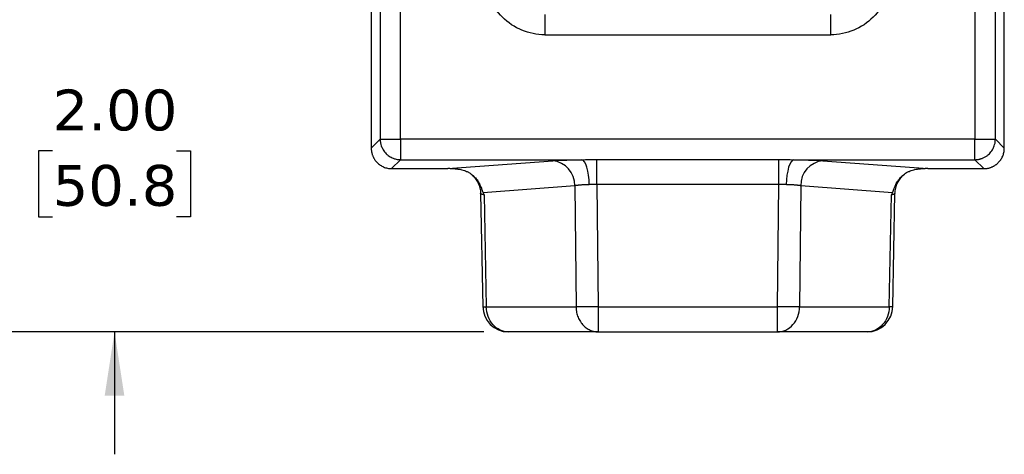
# Model space of a CAD drawing. Header units: inches. Extents: x 0 to 33, y 0 to 25.5.
# Tile 7 of 14: x 5 to 11, y 10.1 to 12.8. Entities that reach past the tile are written whole.
import ezdxf

# ---------------------------------------------------------------- set-up
doc = ezdxf.new("R2010")
doc.units = ezdxf.units.IN
doc.header["$LTSCALE"] = 3
doc.header["$MEASUREMENT"] = 0
doc.linetypes.add('SLD-Solid', pattern=[0])
doc.layers.add('DIMENSIONS', color=140, linetype='SLD-Solid', lineweight=25)
doc.styles.add('SLDTEXTSTYLE0', font='VERDANA.TTF')
doc.dimstyles.new('SLDDIMSTYLE0', dxfattribs={"dimtxt": 0.254883, "dimasz": 0.39, "dimexe": 0, "dimexo": 0.0625, "dimgap": 0.063721, "dimtad": 0, "dimtih": 1, "dimtoh": 1, "dimrnd": 1e-09, "dimzin": 4, "dimdsep": 46, "dimtxsty": 'SLDTEXTSTYLE0', "dimsah": 1, "dimcen": 0.09, "dimadec": 0, "dimazin": 1, "dimtfac": 1, "dimtofl": 0, "dimtmove": 0, "dimatfit": 3, "dimfxl": 0, "dimfrac": 2, "dimtolj": 1, "dimtzin": 12, "dimarcsym": 0})
doc.dimstyles.new('SLDDIMSTYLE1', dxfattribs={"dimtxt": 0.254883, "dimasz": 0.39, "dimexe": 0, "dimexo": 0.0625, "dimgap": 0.063721, "dimtad": 0, "dimtih": 1, "dimtoh": 1, "dimrnd": 1e-09, "dimzin": 4, "dimdsep": 46, "dimtxsty": 'SLDTEXTSTYLE0', "dimsah": 1, "dimcen": 0.09, "dimadec": 0, "dimazin": 1, "dimtfac": 1, "dimtmove": 0, "dimatfit": 0, "dimfxl": 0, "dimfrac": 2, "dimtolj": 1, "dimtzin": 12, "dimarcsym": 0})

# ---------------------------------------------------------------- blocks, each defined once
blk = doc.blocks.new('_D')
at = {"layer": 'DIMENSIONS'}
for p, q in [((6.9367, 16.3686), (2.8844, 16.3686)), ((3.2594, 16.3686), (3.2594, 14.3343)), ((2.7747, 13.8721), (2.6891, 13.8721)), ((2.6891, 13.8721), (2.6891, 13.467)), ((3.7441, 13.8721), (3.8297, 13.8721)), ((3.8297, 13.8721), (3.8297, 13.467)), ((2.6891, 13.467), (2.7747, 13.467)), ((3.8297, 13.467), (3.7441, 13.467)), ((3.2594, 10.8683), (3.2594, 13.41)), ((7.8543, 10.8683), (2.8844, 10.8683))]:
    blk.add_line(p, q, dxfattribs=at)
for points in [[(3.2594, 16.3686), (3.1994, 15.9786), (3.3194, 15.9786)], [(3.2594, 10.8683), (3.3194, 11.2583), (3.1994, 11.2583)]]:
    blk.add_solid(points, dxfattribs=at)
at = {"layer": 'DIMENSIONS', "char_height": 0.25, "attachment_point": 1, "style": 'SLDTEXTSTYLE0'}
for s, insert in [('5.50', (2.8807, 14.2467)), ('139.7', (2.7747, 13.7846))]:
    blk.add_mtext(s, dxfattribs=dict(at, insert=insert))
blk = doc.blocks.new('_D_1')
at = {"layer": 'DIMENSIONS'}
for p, q in [((5.5931, 12.8686), (5.5931, 13.6186)), ((8.9522, 12.8686), (5.2181, 12.8686)), ((5.2144, 11.9785), (5.1288, 11.9785)), ((5.1288, 11.9785), (5.1288, 11.5734)), ((5.9718, 11.9785), (6.0574, 11.9785)), ((6.0574, 11.9785), (6.0574, 11.5734)), ((5.1288, 11.5734), (5.2144, 11.5734)), ((6.0574, 11.5734), (5.9718, 11.5734)), ((7.8543, 10.8683), (5.2181, 10.8683)), ((5.5931, 10.8683), (5.5931, 10.1183))]:
    blk.add_line(p, q, dxfattribs=at)
for points in [[(5.5931, 12.8686), (5.6531, 13.2586), (5.5331, 13.2586)], [(5.5931, 10.8683), (5.5331, 10.4783), (5.6531, 10.4783)]]:
    blk.add_solid(points, dxfattribs=at)
at = {"layer": 'DIMENSIONS', "char_height": 0.25, "attachment_point": 1, "style": 'SLDTEXTSTYLE0'}
for s, insert in [('2.00', (5.2144, 12.3531)), ('50.8', (5.2144, 11.891))]:
    blk.add_mtext(s, dxfattribs=dict(at, insert=insert))

msp = doc.modelspace()

# ---------------------------------------------------------------- linework, layer by layer
for p, q in [((7.3444, 12.0483), (7.3444, 14.9936)), ((10.86, 14.9936), (10.86, 12.0483)), ((7.2195, 14.2984), (7.2195, 12.0483)), ((10.9849, 12.0483), (10.9849, 14.2984)), ((7.1647, 13.5561), (7.1647, 11.9935)), ((11.0397, 11.9935), (11.0397, 13.5561)), ((8.2272, 12.8138), (8.2272, 12.6889)), ((9.9772, 12.6889), (9.9772, 12.8138)), ((8.2272, 12.6889), (9.9772, 12.6889)), ((7.1647, 11.9935), (7.2195, 12.0483)), ((7.2195, 12.0483), (7.3444, 12.0483)), ((10.86, 12.0483), (7.3444, 12.0483)), ((7.3444, 12.0483), (7.3444, 11.9235)), ((10.86, 12.0483), (10.9849, 12.0483)), ((10.86, 11.9235), (10.86, 12.0483)), ((10.9849, 12.0483), (11.0397, 11.9935)), ((7.3444, 11.9235), (7.2896, 11.8686)), ((7.3444, 11.9235), (8.4529, 11.9235)), ((7.6334, 11.8686), (8.2752, 11.9172)), ((8.5457, 11.9239), (9.6588, 11.9239)), ((8.5457, 11.771), (8.5457, 11.9239)), ((9.6588, 11.771), (9.6588, 11.9239)), ((9.7516, 11.9235), (10.86, 11.9235)), ((9.9293, 11.9172), (10.571, 11.8686)), ((10.9149, 11.8686), (10.86, 11.9235)), ((7.2896, 11.8686), (7.6334, 11.8686)), ((10.571, 11.8686), (10.9149, 11.8686)), ((8.4105, 11.7639), (7.8488, 11.7213)), ((8.4105, 11.7639), (8.418, 11.0219)), ((9.6588, 11.771), (8.5457, 11.771)), ((8.5457, 11.771), (8.5533, 11.0219)), ((9.6512, 11.0219), (9.6588, 11.771)), ((9.794, 11.7639), (9.7865, 11.0219)), ((10.3556, 11.7213), (9.794, 11.7639)), ((7.8341, 11.7154), (7.8481, 11.0214)), ((7.8488, 11.7213), (7.8551, 11.7081)), ((7.8551, 11.7081), (7.869, 11.0219)), ((10.3355, 11.0219), (10.3493, 11.7081)), ((10.3493, 11.7081), (10.3556, 11.7213)), ((10.3564, 11.0214), (10.3704, 11.7154)), ((7.869, 11.0219), (8.418, 11.0219)), ((8.5533, 11.0219), (9.6512, 11.0219)), ((8.5533, 11.0219), (8.5533, 10.8683)), ((9.6512, 10.8683), (9.6512, 11.0219)), ((9.7865, 11.0219), (10.3355, 11.0219)), ((8.5533, 10.8683), (8.0043, 10.8683)), ((8.5533, 10.8683), (9.6512, 10.8683)), ((10.2002, 10.8683), (9.6512, 10.8683))]:
    msp.add_line(p, q)
at = {"flags": 128}
for points in [[(8.4993, 11.7704), (8.4979, 11.7997), (8.495, 11.8278), (8.4905, 11.8537), (8.4848, 11.8766), (8.4778, 11.8956), (8.47, 11.9101), (8.4616, 11.9195), (8.4529, 11.9235)], [(9.7516, 11.9235), (9.7428, 11.9195), (9.7344, 11.9101), (9.7266, 11.8956), (9.7197, 11.8766), (9.7139, 11.8537), (9.7095, 11.8278), (9.7065, 11.7997), (9.7052, 11.7704)]]:
    msp.add_lwpolyline(points, dxfattribs=at)
for centre, radius, start, end in [((8.2602, 11.7677), 0.1503, 358.55715, 84.27571), ((9.9443, 11.7677), 0.1503, 95.72429, 181.44285), ((8.0043, 11.0246), 0.1563, 180, 269.58024), ((10.2002, 11.0246), 0.1563, 270.03238, 0)]:
    msp.add_arc(centre, radius, start, end)
for points, knots in [([(8.2272, 12.6889), (8.1298, 12.6889), (8.0364, 12.7276), (7.8987, 12.8654), (7.86, 12.9588), (7.86, 13.0561)], [0, 0, 0, 0, 0.5, 0.5, 1, 1, 1, 1]), ([(10.3444, 13.0561), (10.3444, 12.9588), (10.3057, 12.8654), (10.168, 12.7276), (10.0746, 12.6889), (9.9772, 12.6889)], [0, 0, 0, 0, 0.5, 0.5, 1, 1, 1, 1]), ([(7.2195, 12.0483), (7.2196, 12.0465), (7.2196, 12.0427), (7.2202, 12.0351), (7.2214, 12.0261), (7.2241, 12.0145), (7.2289, 12.0001), (7.2386, 11.9807), (7.2538, 11.9612), (7.2746, 11.9439), (7.2923, 11.9344), (7.3072, 11.9291), (7.3176, 11.9262), (7.3302, 11.924), (7.3395, 11.9236), (7.3444, 11.9235)], [0, 0, 0, 0, 0.028427, 0.057353, 0.116618, 0.168142, 0.2402, 0.347396, 0.499999, 0.614715, 0.759821, 0.803707, 0.858368, 0.9238, 1, 1, 1, 1]), ([(10.86, 11.9235), (10.8623, 11.9235), (10.8668, 11.9236), (10.8732, 11.9241), (10.8793, 11.9249), (10.8848, 11.9259), (10.8899, 11.9271), (10.8945, 11.9284), (10.8987, 11.9297), (10.9025, 11.931), (10.911, 11.9342), (10.923, 11.9401), (10.9371, 11.9498), (10.9523, 11.9634), (10.9659, 11.9807), (10.9756, 12.0001), (10.9804, 12.0145), (10.983, 12.0261), (10.9843, 12.0351), (10.9848, 12.0427), (10.9849, 12.0465), (10.9849, 12.0483)], [0, 0, 0, 0, 0.035199, 0.068271, 0.099214, 0.128029, 0.154715, 0.179273, 0.201703, 0.222004, 0.240177, 0.340374, 0.427041, 0.50017, 0.652712, 0.759881, 0.831907, 0.883422, 0.942666, 0.971583, 1, 1, 1, 1]), ([(7.1647, 11.9935), (7.1648, 11.9912), (7.1648, 11.9867), (7.1654, 11.9798), (7.1663, 11.9731), (7.1676, 11.9665), (7.1692, 11.96), (7.1712, 11.9537), (7.1734, 11.9475), (7.176, 11.9415), (7.1789, 11.9357), (7.182, 11.93), (7.1854, 11.9246), (7.189, 11.9194), (7.1929, 11.9144), (7.197, 11.9097), (7.2025, 11.9038), (7.2098, 11.8972), (7.2193, 11.89), (7.2296, 11.8838), (7.2405, 11.8785), (7.2521, 11.8742), (7.2643, 11.871), (7.2768, 11.869), (7.2853, 11.8688), (7.2896, 11.8686)], [0, 0, 0, 0, 0.035057, 0.069867, 0.104431, 0.138748, 0.17282, 0.206646, 0.240226, 0.273562, 0.306653, 0.339499, 0.372101, 0.404459, 0.436573, 0.468444, 0.500072, 0.559556, 0.619896, 0.681092, 0.743148, 0.806065, 0.869845, 0.934489, 1, 1, 1, 1]), ([(10.9149, 11.8686), (10.9171, 11.8687), (10.9217, 11.8687), (10.9285, 11.8693), (10.9352, 11.8702), (10.9418, 11.8715), (10.9483, 11.8731), (10.9547, 11.8751), (10.9609, 11.8774), (10.9669, 11.8799), (10.9727, 11.8828), (10.9784, 11.8859), (10.9838, 11.8893), (10.989, 11.8929), (10.994, 11.8968), (10.9987, 11.9009), (11.0045, 11.9064), (11.0112, 11.9138), (11.0183, 11.9232), (11.0246, 11.9335), (11.0299, 11.9444), (11.0342, 11.956), (11.0373, 11.9682), (11.0394, 11.9807), (11.0396, 11.9892), (11.0397, 11.9935)], [0, 0, 0, 0, 0.035057, 0.069867, 0.104431, 0.138748, 0.17282, 0.206646, 0.240226, 0.273562, 0.306653, 0.339499, 0.372101, 0.404459, 0.436573, 0.468444, 0.500072, 0.559556, 0.619896, 0.681092, 0.743148, 0.806065, 0.869845, 0.934489, 1, 1, 1, 1]), ([(8.2752, 11.9172), (8.2771, 11.9174), (8.2811, 11.9177), (8.2874, 11.9181), (8.2941, 11.9185), (8.3011, 11.9189), (8.3122, 11.9195), (8.3283, 11.9202), (8.3503, 11.9211), (8.3741, 11.9218), (8.3966, 11.9224), (8.4169, 11.9229), (8.4346, 11.9232), (8.4468, 11.9234), (8.4529, 11.9235)], [0, 0, 0, 0, 0.0496544, 0.0992109, 0.1487372, 0.1983013, 0.2479708, 0.3740293, 0.5001581, 0.6261759, 0.7522685, 0.8348824, 0.9173544, 1, 1, 1, 1]), ([(8.4529, 11.9235), (8.458, 11.9235), (8.4681, 11.9235), (8.4834, 11.9237), (8.4988, 11.9237), (8.5144, 11.9238), (8.53, 11.9239), (8.5405, 11.9239), (8.5457, 11.9239)], [0, 0, 0, 0, 0.16452, 0.329781, 0.495871, 0.66288, 0.830894, 1, 1, 1, 1]), ([(9.6588, 11.9239), (9.664, 11.9239), (9.6745, 11.9239), (9.6901, 11.9238), (9.7056, 11.9237), (9.721, 11.9237), (9.7364, 11.9235), (9.7465, 11.9235), (9.7516, 11.9235)], [0, 0, 0, 0, 0.169106, 0.33712, 0.504129, 0.670219, 0.83548, 1, 1, 1, 1]), ([(9.7516, 11.9235), (9.7552, 11.9234), (9.7626, 11.9233), (9.7734, 11.9231), (9.784, 11.9229), (9.7945, 11.9227), (9.8101, 11.9224), (9.8303, 11.9218), (9.8541, 11.9211), (9.8762, 11.9202), (9.894, 11.9194), (9.9082, 11.9186), (9.9194, 11.918), (9.926, 11.9175), (9.9293, 11.9172)], [0, 0, 0, 0, 0.0496015, 0.0991099, 0.1485931, 0.1981192, 0.2477561, 0.3737571, 0.4998665, 0.6259037, 0.7520538, 0.834725, 0.9172688, 1, 1, 1, 1]), ([(7.6784, 11.8675), (7.6757, 11.8676), (7.6706, 11.8678), (7.663, 11.8681), (7.656, 11.8683), (7.6495, 11.8684), (7.6437, 11.8685), (7.6384, 11.8686), (7.635, 11.8686), (7.6334, 11.8686)], [0, 0, 0, 0, 0.202372, 0.38364, 0.544264, 0.68491, 0.806572, 0.910787, 1, 1, 1, 1]), ([(7.6784, 11.8675), (7.6798, 11.8675), (7.6824, 11.8674), (7.6867, 11.8671), (7.691, 11.8667), (7.6956, 11.8662), (7.7003, 11.8656), (7.708, 11.8644), (7.7196, 11.862), (7.7339, 11.8577), (7.7486, 11.8517), (7.7625, 11.8445), (7.776, 11.8357), (7.7895, 11.825), (7.8016, 11.8128), (7.812, 11.8), (7.8198, 11.7883), (7.8271, 11.7758), (7.8334, 11.7626), (7.8383, 11.7501), (7.8418, 11.7401), (7.8444, 11.7326), (7.8466, 11.7263), (7.8481, 11.7229), (7.8488, 11.7213)], [0, 0, 0, 0, 0.020754, 0.041478, 0.062236, 0.083087, 0.104095, 0.125319, 0.184358, 0.250583, 0.306597, 0.375301, 0.437508, 0.500065, 0.581481, 0.642385, 0.698383, 0.749718, 0.81635, 0.874481, 0.913246, 0.946768, 0.975502, 1, 1, 1, 1]), ([(7.7763, 11.8346), (7.7793, 11.8322), (7.7879, 11.8249), (7.8038, 11.8066), (7.8196, 11.7804), (7.8312, 11.7493), (7.8331, 11.7267), (7.8341, 11.7154)], [0, 0, 0, 0, 0.1093184, 0.3193623, 0.5394452, 0.7679497, 1, 1, 1, 1]), ([(10.3556, 11.7213), (10.356, 11.7222), (10.3569, 11.724), (10.358, 11.727), (10.3593, 11.7305), (10.3607, 11.7344), (10.3621, 11.7387), (10.3638, 11.7435), (10.3661, 11.7498), (10.3691, 11.7576), (10.3732, 11.767), (10.3786, 11.7779), (10.3857, 11.7902), (10.3977, 11.8072), (10.4122, 11.8227), (10.4284, 11.8357), (10.442, 11.8446), (10.4559, 11.8517), (10.4706, 11.8577), (10.4849, 11.862), (10.4981, 11.8647), (10.5089, 11.8663), (10.5179, 11.8671), (10.5233, 11.8674), (10.526, 11.8675)], [0, 0, 0, 0, 0.01353, 0.028353, 0.044589, 0.062343, 0.081708, 0.102767, 0.125596, 0.163491, 0.205108, 0.250596, 0.309612, 0.375123, 0.499823, 0.562335, 0.624896, 0.693492, 0.749453, 0.815723, 0.874813, 0.916996, 0.958561, 1, 1, 1, 1]), ([(10.3704, 11.7154), (10.3713, 11.7267), (10.3732, 11.7493), (10.3848, 11.7804), (10.4007, 11.8066), (10.4165, 11.8249), (10.4252, 11.8322), (10.4282, 11.8346)], [0, 0, 0, 0, 0.232051, 0.460556, 0.680639, 0.890683, 1, 1, 1, 1]), ([(10.571, 11.8686), (10.5701, 11.8686), (10.5683, 11.8686), (10.5654, 11.8686), (10.5624, 11.8686), (10.5591, 11.8685), (10.5557, 11.8684), (10.552, 11.8684), (10.5482, 11.8683), (10.5441, 11.8681), (10.5399, 11.868), (10.5354, 11.8679), (10.5308, 11.8677), (10.5276, 11.8676), (10.526, 11.8675)], [0, 0, 0, 0, 0.050454, 0.105549, 0.165926, 0.232076, 0.304368, 0.383089, 0.468458, 0.560649, 0.659798, 0.766016, 0.879392, 1, 1, 1, 1]), ([(8.4993, 11.7704), (8.4968, 11.7704), (8.4919, 11.7702), (8.4846, 11.77), (8.4774, 11.7697), (8.4702, 11.7694), (8.4632, 11.769), (8.4564, 11.7686), (8.4497, 11.7682), (8.4433, 11.7677), (8.437, 11.7672), (8.4311, 11.7666), (8.4254, 11.766), (8.4201, 11.7653), (8.415, 11.7646), (8.412, 11.7641), (8.4105, 11.7639)], [0, 0, 0, 0, 0.0666456, 0.1340174, 0.2021179, 0.2709498, 0.3405154, 0.4108173, 0.4818577, 0.5536389, 0.626163, 0.6994322, 0.7734485, 0.848214, 0.9237305, 1, 1, 1, 1]), ([(8.5457, 11.771), (8.5433, 11.7711), (8.5383, 11.7711), (8.5304, 11.771), (8.5222, 11.7709), (8.5117, 11.7707), (8.5041, 11.7705), (8.4993, 11.7704)], [0, 0, 0, 0, 0.153388, 0.320067, 0.500053, 0.683014, 1, 1, 1, 1]), ([(9.7052, 11.7704), (9.7025, 11.7705), (9.6977, 11.7706), (9.6912, 11.7707), (9.6862, 11.7708), (9.6793, 11.771), (9.6703, 11.7711), (9.6625, 11.7711), (9.6588, 11.771)], [0, 0, 0, 0, 0.175273, 0.317039, 0.425293, 0.500034, 0.764958, 1, 1, 1, 1]), ([(9.794, 11.7639), (9.7927, 11.7641), (9.79, 11.7645), (9.7857, 11.7651), (9.7811, 11.7657), (9.7762, 11.7663), (9.7712, 11.7668), (9.7659, 11.7673), (9.7604, 11.7678), (9.7547, 11.7682), (9.7489, 11.7686), (9.7429, 11.7689), (9.7369, 11.7693), (9.7307, 11.7696), (9.7244, 11.7698), (9.718, 11.7701), (9.7116, 11.7703), (9.7073, 11.7704), (9.7052, 11.7704)], [0, 0, 0, 0, 0.066777, 0.132978, 0.198603, 0.263654, 0.328132, 0.392039, 0.455375, 0.518143, 0.580344, 0.641979, 0.70305, 0.763558, 0.823506, 0.882894, 0.941725, 1, 1, 1, 1]), ([(7.8551, 11.7081), (7.8538, 11.7084), (7.8513, 11.7088), (7.848, 11.7095), (7.8451, 11.7101), (7.8427, 11.7107), (7.8407, 11.7113), (7.839, 11.7119), (7.8377, 11.7124), (7.8366, 11.7129), (7.8358, 11.7133), (7.8351, 11.7138), (7.8347, 11.7142), (7.8344, 11.7145), (7.8342, 11.7148), (7.8341, 11.7151), (7.8341, 11.7153), (7.8341, 11.7154), (7.8341, 11.7154)], [0, 0, 0, 0, 0.098326, 0.19213, 0.281411, 0.366169, 0.446405, 0.522118, 0.593308, 0.659974, 0.722118, 0.779739, 0.832836, 0.88141, 0.92546, 0.964988, 0.999991, 1, 1, 1, 1]), ([(10.3704, 11.7154), (10.3704, 11.7152), (10.3703, 11.7148), (10.3697, 11.714), (10.3684, 11.7131), (10.3661, 11.7121), (10.3624, 11.7109), (10.357, 11.7095), (10.352, 11.7086), (10.3493, 11.7081)], [0, 0, 0, 0, 0.080558, 0.181888, 0.303987, 0.446852, 0.610479, 0.794864, 1, 1, 1, 1]), ([(7.8481, 11.0214), (7.8481, 11.0214), (7.8463, 11.0214), (7.852, 11.0215), (7.8633, 11.0217), (7.869, 11.0219)], [0, 0, 0, 0, 0.000861, 0.500431, 1, 1, 1, 1]), ([(8.0043, 10.8683), (7.9868, 10.8683), (7.9693, 10.8723), (7.9368, 10.8876), (7.9219, 10.899), (7.8969, 10.9273), (7.8869, 10.9443), (7.873, 10.9815), (7.8693, 11.0016), (7.869, 11.0219)], [0, 0, 0, 0, 0.25, 0.25, 0.5, 0.5, 0.75, 0.75, 1, 1, 1, 1]), ([(8.5533, 11.0219), (8.526, 11.0216), (8.4988, 11.0214), (8.4515, 11.0214), (8.4316, 11.0216), (8.418, 11.0219)], [0, 0, 0, 0, 0.5, 0.5, 1, 1, 1, 1]), ([(8.418, 11.0219), (8.418, 11.0195), (8.4181, 11.0148), (8.4187, 11.0078), (8.4195, 11.0008), (8.4209, 10.9913), (8.4235, 10.9792), (8.4295, 10.96), (8.4402, 10.9368), (8.4578, 10.9124), (8.4793, 10.8925), (8.4992, 10.8807), (8.5159, 10.8742), (8.5276, 10.871), (8.5403, 10.8688), (8.5485, 10.8685), (8.5533, 10.8683)], [0, 0, 0, 0, 0.029044, 0.05798, 0.087129, 0.11679, 0.177201, 0.2404, 0.368878, 0.500017, 0.631156, 0.759634, 0.817417, 0.883243, 0.931781, 1, 1, 1, 1]), ([(9.7865, 11.0219), (9.7729, 11.0216), (9.7529, 11.0214), (9.7057, 11.0214), (9.6785, 11.0216), (9.6512, 11.0219)], [0, 0, 0, 0, 0.5, 0.5, 1, 1, 1, 1]), ([(9.6512, 10.8683), (9.6687, 10.8683), (9.6862, 10.8723), (9.7187, 10.8876), (9.7336, 10.899), (9.7585, 10.9273), (9.7686, 10.9443), (9.7825, 10.9815), (9.7862, 11.0016), (9.7865, 11.0219)], [0, 0, 0, 0, 0.25, 0.25, 0.5, 0.5, 0.75, 0.75, 1, 1, 1, 1]), ([(10.3355, 11.0219), (10.3352, 11.0016), (10.3314, 10.9815), (10.3176, 10.9443), (10.3075, 10.9273), (10.2825, 10.899), (10.2676, 10.8876), (10.2352, 10.8723), (10.2177, 10.8683), (10.2002, 10.8683)], [0, 0, 0, 0, 0.25, 0.25, 0.5, 0.5, 0.75, 0.75, 1, 1, 1, 1])]:
    msp.add_open_spline(points, degree=3, knots=knots)
msp.add_open_spline([(10.3564, 11.0214), (10.3564, 11.0214), (10.3491, 11.0216), (10.3355, 11.0219)], degree=3)

# ---------------------------------------------------------------- dimensions: what is measured, and where the dimension line sits
at = {"layer": 'DIMENSIONS'}
for base, p2, dimstyle, picture, middle in [((3.2594, 16.3686), (7.0867, 16.3686), 'SLDDIMSTYLE0', '_D', (3.2594, 13.8721)), ((5.5931, 12.8686), (9.1022, 12.8686), 'SLDDIMSTYLE1', '_D_1', (5.5931, 11.9785))]:
    dim = msp.add_linear_dim(base=base, p1=(8.0043, 10.8683), p2=p2, angle=90, dimstyle=dimstyle, dxfattribs=at)
    dim.commit()
    dim.dimension.update_dxf_attribs({"geometry": picture, "text_midpoint": middle, "dimtype": 160})

doc.saveas('drawing.dxf')
